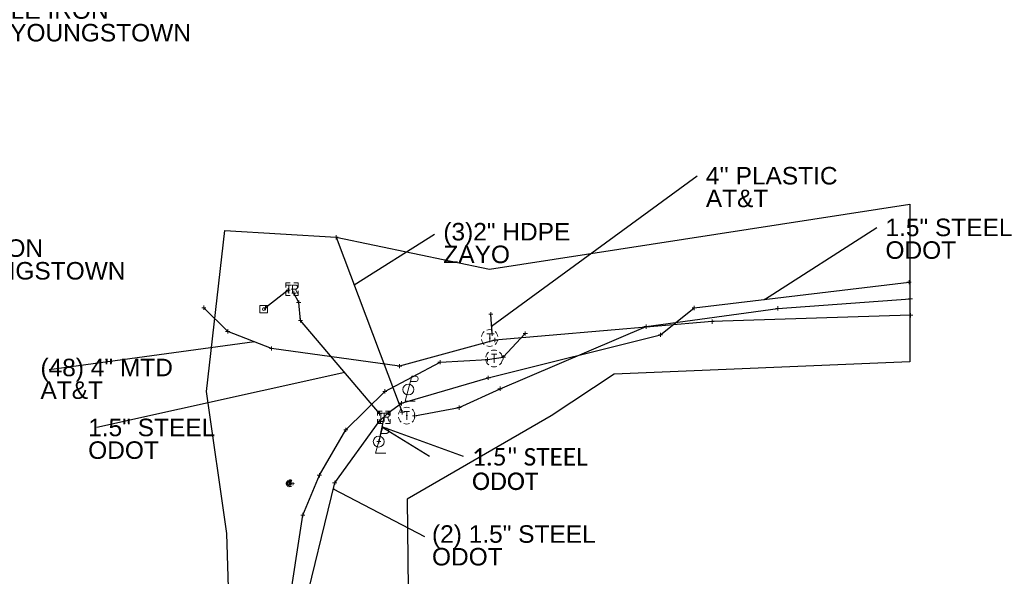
# Model space of a CAD drawing. Header units: feet. Extents: x 2474969 to 2485206, y 498780 to 500682.
# Tile 6 of 69: x 2475655 to 2475890, y 499923 to 500056. Entities that reach past the tile are written whole.
import ezdxf

# ---------------------------------------------------------------- set-up
doc = ezdxf.new("R2010")
doc.units = ezdxf.units.FT
doc.header["$MEASUREMENT"] = 0
for name, pattern in [('DGN Style 1', [0.06322802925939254, 0.0001052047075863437, -0.06312282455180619]), ('DGN Style 2', [0.017105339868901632, 0.01026320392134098, -0.006842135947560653]), ('DGN Style 4', [0.027368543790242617, 0.01368427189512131, -0.006842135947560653, 0, -0.006842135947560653]), ('DGN Style 5', [0.011973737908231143, 0.00513160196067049, -0.006842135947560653]), ('DGN Style 6', [6.093386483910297, 0.00320367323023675, -1.2814692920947, 2.242571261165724, -1.2814692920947, 0.00320367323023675, -1.2814692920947]), ('DGN Style 7', [0.034210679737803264, 0.01539480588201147, -0.006842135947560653, 0.00513160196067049, -0.006842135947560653]), ('interconnectex', [0]), ('OhDOT_USTN2', [0.10999999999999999, 0.069, -0.04099999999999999])]:
    doc.linetypes.add(name, pattern=pattern)
for name, color, linetype in [('DR_X_Cells', 151, 'OhDOT_USTN2'), ('SG_X_Interconnect_Cable', 7, 'interconnectex'), ('SG_X_Poles', 7, 'Continuous'), ('SG_X_PullBox', 7, 'Continuous'), ('TX_X_10', 7, 'Continuous'), ('UT_X_FO', 30, 'foex'), ('UT_X_Misc_Cells', 7, 'Continuous'), ('UT_X_Telecom', 30, 'teleex'), ('UT_X_Telecom_Cells', 30, 'Continuous')]:
    doc.layers.add(name, color=color, linetype=linetype)
for name, color, linetype, lineweight in [('GK_Drainage_Nodes (Construction)', 7, 'Continuous', 53), ('SG_X_PullBox (Construction)', 7, 'Continuous', 0), ('UT_X_Telecom_Cells (Construction)', 30, 'Continuous', 0)]:
    doc.layers.add(name, color=color, linetype=linetype, lineweight=lineweight)
doc.layers.add('SV_X_Shot_Marker (Construction)', color=2, linetype='Continuous', lineweight=0, transparency=0.5)
doc.styles.get("Standard").update_dxf_attribs({"font": 'arial.ttf'})
doc.styles.add('Standard-Linetype-Ex', font='font30.shx')
doc.styles.add('Style-Arial', font='arial.ttf')
doc.styles.add('Style-Calibri', font='calibri.ttf')
doc.linetypes.add('foex', pattern='A,0.2,-0.1,0.2,-0.1,0.2,-0.1,0.2,-0.1,["FO",Standard-Linetype-Ex,S=0.14,R=0,X=-0,Y=-0.05],-0.3', length=1.5)
doc.linetypes.add('teleex', pattern='A,0.2,-0.1,0.2,-0.1,0.2,-0.1,0.2,-0.1,["T",Standard-Linetype-Ex,S=0.14,R=0,X=-0,Y=-0.05],-0.2', length=1.4)
doc.dimstyles.get("Standard").update_dxf_attribs({"dimtxt": 0.18, "dimasz": 0.18, "dimexe": 0.18, "dimexo": 0.0625, "dimgap": 0.09, "dimtad": 0, "dimtih": 1, "dimtoh": 1, "dimdec": 4, "dimzin": 0, "dimdsep": 46, "dimtxsty": 'Standard', "dimcen": 0.09, "dimadec": 0, "dimazin": 0, "dimtfac": 1, "dimtdec": 4, "dimtofl": 0, "dimtmove": 0, "dimatfit": 3, "dimfxl": 1, "dimtolj": 1, "dimtzin": 0, "dimarcsym": 0})

# ---------------------------------------------------------------- blocks, each defined once
blk = doc.blocks.new('PLP_6')
at = {"layer": 'UT_X_Misc_Cells', "color": 1, "linetype": 'Continuous', "lineweight": 0}
for p, q in [((0.04283333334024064, 0.1599999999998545), (0.0853333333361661, 0.1599999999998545)), ((0.02575000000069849, 0.0962500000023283), (0.0853333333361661, 0.0962500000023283))]:
    blk.add_line(p, q, dxfattribs=at)
at = {"layer": 'UT_X_Misc_Cells', "color": 1, "linetype": 'Continuous', "lineweight": 0, "flags": 128}
blk.add_lwpolyline([(0.04283333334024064, 0.1599999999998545), (-0.03749999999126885, -0.1399999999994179), (0.08250000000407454, -0.1399999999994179)], dxfattribs=at)
at = {"layer": 'UT_X_Misc_Cells', "color": 1, "linetype": 'Continuous', "lineweight": 0}
blk.add_circle((0, 0), 0.065, dxfattribs=at)
at = {"layer": 'UT_X_Misc_Cells', "color": 1, "linetype": 'Continuous', "lineweight": 0, "extrusion": (0, 0, -1)}
blk.add_arc((-0.08595833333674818, 0.1281250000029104), 0.03188112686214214, 88.8766972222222, 271.1233027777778, dxfattribs=at)
blk = doc.blocks.new('TMH_6')
at = {"layer": 'UT_X_Telecom_Cells', "color": 30, "linetype": 'Continuous', "lineweight": 0}
for p, q in [((-0.03249999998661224, 0.05000000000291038), (0.03250000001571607, 0.05000000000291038)), ((1.455191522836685e-11, -0.0499999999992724), (1.455191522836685e-11, 0.05000000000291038))]:
    blk.add_line(p, q, dxfattribs=at)
for start, end in [(130.0805972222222, 170.0721333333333), (70.05767222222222, 110.1060805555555), (10.01689444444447, 50.03918888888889), (190.0168944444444, 230.0391888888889), (250.0576722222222, 290.0473111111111), (310.0114361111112, 350.0263833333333)]:
    blk.add_arc((-2.767484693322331e-05, -3.704166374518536e-05), 0.09999900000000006, start, end, dxfattribs=at)
at = {"layer": 'UT_X_Telecom_Cells (Construction)', "color": 30, "linetype": 'Continuous', "lineweight": 30}
blk.add_point((1.455191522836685e-11, 0), dxfattribs=at)
blk = doc.blocks.new('SIGPB_13')
at = {"layer": 'SG_X_PullBox', "color": 7, "linetype": 'Continuous', "lineweight": 0, "flags": 128}
for points in [[(-0.01999999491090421, 0.07499998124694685), (-0.07499998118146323, 0.07499998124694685), (-0.07499998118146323, 0.0199999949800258)], [(-0.06780112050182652, 0.04999998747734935), (-0.005606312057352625, 0.04999998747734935)], [(-0.03630698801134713, 0.04999998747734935), (-0.03630698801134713, -0.04999998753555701)], [(0.005599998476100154, -0.04999998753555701), (0.005599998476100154, 0.04999998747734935), (0.04339295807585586, 0.04999998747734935), (0.04732362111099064, 0.04920653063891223), (0.05284119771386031, 0.04763182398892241), (0.05519715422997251, 0.04605711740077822), (0.05756531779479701, 0.0444824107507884), (0.06071473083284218, 0.04053954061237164), (0.0630706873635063, 0.03660887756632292), (0.06464539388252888, 0.03031005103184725), (0.06464539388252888, 0.02086181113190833), (0.0638641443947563, 0.0177123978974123), (0.0622894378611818, 0.01298827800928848), (0.05914002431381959, 0.007470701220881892), (0.05599061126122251, 0.005114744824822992), (0.05362244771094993, 0.003540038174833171), (0.05204774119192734, 0.002746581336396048), (0.04969178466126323, 0.00196533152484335), (0.04259950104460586, 0.001171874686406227), (0.005599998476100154, 0.001171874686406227)], [(0.07499998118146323, 0.0199999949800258), (0.07499998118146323, 0.07499998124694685), (0.01999999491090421, 0.07499998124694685)], [(0.04259950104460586, 0.001171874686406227), (0.06464539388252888, -0.04999998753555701)], [(-0.07499998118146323, -0.01999999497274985), (-0.07499998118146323, -0.07499998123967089), (-0.01999999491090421, -0.07499998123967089)], [(0.01999999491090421, -0.07499998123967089), (0.07499998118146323, -0.07499998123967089), (0.07499998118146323, -0.01999999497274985)]]:
    blk.add_lwpolyline(points, dxfattribs=at)
at = {"layer": 'SG_X_PullBox (Construction)', "color": 7, "linetype": 'Continuous', "lineweight": 30}
blk.add_point((0, 3.637978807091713e-12), dxfattribs=at)
blk = doc.blocks.new('TMH_7')
at = {"layer": 'UT_X_Telecom_Cells', "color": 30, "linetype": 'Continuous', "lineweight": 0}
for p, q in [((-0.03249999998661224, 0.0499999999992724), (0.03250000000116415, 0.0499999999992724)), ((1.455191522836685e-11, -0.0499999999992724), (1.455191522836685e-11, 0.0499999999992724))]:
    blk.add_line(p, q, dxfattribs=at)
for start, end in [(130.0805972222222, 170.0721333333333), (70.05767222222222, 110.1060805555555), (10.01689444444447, 50.03918888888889), (190.0168944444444, 230.0391888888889), (250.0576722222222, 290.0473111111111), (310.0114361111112, 350.0263833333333)]:
    blk.add_arc((-2.767486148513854e-05, -3.704160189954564e-05), 0.09999900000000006, start, end, dxfattribs=at)
at = {"layer": 'UT_X_Telecom_Cells (Construction)', "color": 30, "linetype": 'Continuous', "lineweight": 30}
blk.add_point((1.455191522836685e-11, 0), dxfattribs=at)
blk = doc.blocks.new('TMH_8')
at = {"layer": 'UT_X_Telecom_Cells', "color": 30, "linetype": 'Continuous', "lineweight": 0}
for p, q in [((-0.03249999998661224, 0.0499999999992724), (0.03250000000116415, 0.0499999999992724)), ((0, -0.0499999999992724), (0, 0.0499999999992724))]:
    blk.add_line(p, q, dxfattribs=at)
for start, end in [(130.0805972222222, 170.0721333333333), (70.05767222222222, 110.1060805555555), (10.01689444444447, 50.03918888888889), (190.0168944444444, 230.0391888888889), (250.0576722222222, 290.0473111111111), (310.0114361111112, 350.0263833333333)]:
    blk.add_arc((-2.767486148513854e-05, -3.704172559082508e-05), 0.09999900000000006, start, end, dxfattribs=at)
at = {"layer": 'UT_X_Telecom_Cells (Construction)', "color": 30, "linetype": 'Continuous', "lineweight": 30}
blk.add_point((0, 0), dxfattribs=at)
blk = doc.blocks.new('FDRN-X_8')
at = {"layer": 'DR_X_Cells', "color": 5, "linetype": 'Continuous', "lineweight": 0, "flags": 128}
blk.add_lwpolyline([(0.09999979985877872, 0.4000456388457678), (-0.179999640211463, 0.4000456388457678), (-0.179999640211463, -0.3999527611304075), (0.09999979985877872, -0.3999527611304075)], dxfattribs=at)
at = {"layer": 'DR_X_Cells', "color": 5, "linetype": 'Continuous', "lineweight": 0, "extrusion": (0, 0, -1)}
for centre, radius, start, end in [((0, 0), 0.6999986, 330.0183611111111, 29.98163888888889), ((0.15497334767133, -0.0001666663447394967), 0.4743528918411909, 122.5148277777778, 237.4851722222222)]:
    blk.add_arc(centre, radius, start, end, dxfattribs=at)
at = {"layer": 'DR_X_Cells', "color": 5, "linetype": 'Continuous', "lineweight": 0}
for start, end in [(60.01836111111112, 120.0157416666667), (330.0183611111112, 29.98163888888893), (239.9842583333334, 299.9816388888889)]:
    blk.add_arc((0, 0), 0.6999985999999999, start, end, dxfattribs=at)
at = {"layer": 'GK_Drainage_Nodes (Construction)', "color": 254, "linetype": 'DGN Style 6', "lineweight": 53}
blk.add_circle((0, 0), 0.6999986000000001, dxfattribs=at)
at = {"layer": 'GK_Drainage_Nodes (Construction)', "color": 5, "linetype": 'DGN Style 7', "lineweight": 53}
blk.add_point((0, 0), dxfattribs=at)
at = {"layer": 'GK_Drainage_Nodes (Construction)', "color": 1, "linetype": 'DGN Style 5', "lineweight": 53}
blk.add_point((0, 0), dxfattribs=at)
at = {"layer": 'GK_Drainage_Nodes (Construction)', "color": 2, "linetype": 'DGN Style 4', "lineweight": 53}
blk.add_point((0, 0), dxfattribs=at)
at = {"layer": 'GK_Drainage_Nodes (Construction)', "color": 6, "linetype": 'DGN Style 1', "lineweight": 53}
blk.add_point((0, 0), dxfattribs=at)
at = {"layer": 'GK_Drainage_Nodes (Construction)', "color": 30, "linetype": 'DGN Style 2', "lineweight": 53}
blk.add_point((0, 0), dxfattribs=at)
blk = doc.blocks.new('SIGPB_14')
at = {"layer": 'SG_X_PullBox', "color": 7, "linetype": 'Continuous', "lineweight": 0, "flags": 128}
for points in [[(-0.01999999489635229, 0.07499998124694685), (-0.07499998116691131, 0.07499998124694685), (-0.07499998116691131, 0.0199999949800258)], [(-0.06780112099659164, 0.04999998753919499), (-0.00560631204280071, 0.04999998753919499)], [(-0.03630698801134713, 0.04999998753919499), (-0.03630698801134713, -0.04999998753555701)], [(0.005599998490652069, -0.04999998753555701), (0.005599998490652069, 0.04999998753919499), (0.04339295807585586, 0.04999998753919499), (0.04732362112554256, 0.04920653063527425), (0.05284119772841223, 0.04763182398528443), (0.05519715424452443, 0.04605711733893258), (0.05756531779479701, 0.0444824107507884), (0.06071473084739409, 0.04053954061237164), (0.0630706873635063, 0.03660887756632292), (0.0646453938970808, 0.03031005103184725), (0.0646453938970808, 0.02086181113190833), (0.0638641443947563, 0.01771239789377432), (0.06228943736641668, 0.01298827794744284), (0.05914002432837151, 0.007470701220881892), (0.05599061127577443, 0.005114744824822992), (0.05362244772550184, 0.003540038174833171), (0.05204774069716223, 0.002746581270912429), (0.04969178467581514, 0.00196533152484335), (0.04259950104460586, 0.001171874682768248), (0.005599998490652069, 0.001171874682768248)], [(0.07499998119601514, 0.0199999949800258), (0.07499998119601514, 0.07499998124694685), (0.01999999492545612, 0.07499998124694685)], [(0.04259950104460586, 0.001171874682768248), (0.0646453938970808, -0.04999998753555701)], [(-0.07499998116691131, -0.01999999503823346), (-0.07499998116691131, -0.07499998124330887), (-0.01999999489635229, -0.07499998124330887)], [(0.01999999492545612, -0.07499998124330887), (0.07499998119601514, -0.07499998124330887), (0.07499998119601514, -0.01999999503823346)]]:
    blk.add_lwpolyline(points, dxfattribs=at)
at = {"layer": 'SG_X_PullBox (Construction)', "color": 7, "linetype": 'Continuous', "lineweight": 30}
blk.add_point((1.455191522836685e-11, 3.637978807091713e-12), dxfattribs=at)
blk = doc.blocks.new('SPED')
at = {"layer": 'SG_X_Poles', "color": 7, "linetype": 'Continuous', "lineweight": 0, "flags": 128}
blk.add_lwpolyline([(-0.04499988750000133, -0.0449998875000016), (0.04499988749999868, -0.0449998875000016), (0.04499988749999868, 0.04499988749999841), (-0.04499988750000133, 0.04499988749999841), (-0.04499988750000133, -0.0449998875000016)], close=True, dxfattribs=at)
at = {"layer": 'SG_X_Poles', "color": 7, "linetype": 'Continuous', "lineweight": 0}
blk.add_circle((1.8947806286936e-17, -3.126388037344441e-16), 0.015, dxfattribs=at)
blk = doc.blocks.new('SVPT_234')
at = {"layer": 'SV_X_Shot_Marker (Construction)', "transparency": 33554495}
for p, q in [((-0.02499999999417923, 3.637978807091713e-12), (0.02500000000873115, 3.637978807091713e-12)), ((1.455191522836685e-11, 0.02500000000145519), (1.455191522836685e-11, -0.02499999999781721))]:
    blk.add_line(p, q, dxfattribs=at)
blk.add_point((1.455191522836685e-11, 3.637978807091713e-12), dxfattribs=at)
blk = doc.blocks.new('SVPT_235')
at = {"layer": 'SV_X_Shot_Marker (Construction)', "transparency": 33554495}
for p, q in [((-0.02499999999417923, 3.637978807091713e-12), (0.02500000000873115, 3.637978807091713e-12)), ((1.455191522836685e-11, 0.02500000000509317), (1.455191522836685e-11, -0.02499999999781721))]:
    blk.add_line(p, q, dxfattribs=at)
blk.add_point((1.455191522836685e-11, 3.637978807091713e-12), dxfattribs=at)
blk = doc.blocks.new('SVPT_236')
at = {"layer": 'SV_X_Shot_Marker (Construction)', "transparency": 33554495}
for p, q in [((-0.02499999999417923, 0), (0.02500000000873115, 0)), ((1.455191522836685e-11, 0.02500000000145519), (1.455191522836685e-11, -0.02499999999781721))]:
    blk.add_line(p, q, dxfattribs=at)
blk.add_point((1.455191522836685e-11, 0), dxfattribs=at)
blk = doc.blocks.new('SVPT_237')
at = {"layer": 'SV_X_Shot_Marker (Construction)', "transparency": 33554495}
for p, q in [((-0.02499999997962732, 0), (0.02500000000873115, 0)), ((1.455191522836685e-11, 0.02500000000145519), (1.455191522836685e-11, -0.02499999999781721))]:
    blk.add_line(p, q, dxfattribs=at)
blk.add_point((1.455191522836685e-11, 0), dxfattribs=at)
blk = doc.blocks.new('SVPT_238')
at = {"layer": 'SV_X_Shot_Marker (Construction)', "transparency": 33554495}
for p, q in [((-0.02499999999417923, 3.637978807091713e-12), (0.02500000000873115, 3.637978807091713e-12)), ((1.455191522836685e-11, 0.02500000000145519), (1.455191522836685e-11, -0.02499999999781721))]:
    blk.add_line(p, q, dxfattribs=at)
blk.add_point((1.455191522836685e-11, 3.637978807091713e-12), dxfattribs=at)
blk = doc.blocks.new('SVPT_239')
at = {"layer": 'SV_X_Shot_Marker (Construction)', "transparency": 33554495}
for p, q in [((-0.02499999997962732, 0), (0.02500000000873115, 0)), ((1.455191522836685e-11, 0.02500000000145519), (1.455191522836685e-11, -0.02500000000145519))]:
    blk.add_line(p, q, dxfattribs=at)
blk.add_point((1.455191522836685e-11, 0), dxfattribs=at)
blk = doc.blocks.new('SVPT_240')
at = {"layer": 'SV_X_Shot_Marker (Construction)', "transparency": 33554495}
for p, q in [((-0.02499999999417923, 0), (0.02500000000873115, 0)), ((0, 0.02500000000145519), (0, -0.02499999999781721))]:
    blk.add_line(p, q, dxfattribs=at)
blk.add_point((0, 0), dxfattribs=at)
blk = doc.blocks.new('SVPT_241')
at = {"layer": 'SV_X_Shot_Marker (Construction)', "transparency": 33554495}
for p, q in [((-0.02499999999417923, 0), (0.02499999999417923, 0)), ((0, 0.02500000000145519), (0, -0.02500000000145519))]:
    blk.add_line(p, q, dxfattribs=at)
blk.add_point((0, 0), dxfattribs=at)
blk = doc.blocks.new('SVPT_242')
at = {"layer": 'SV_X_Shot_Marker (Construction)', "transparency": 33554495}
for p, q in [((-0.02500000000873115, 0), (0.02499999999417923, 0)), ((0, 0.02500000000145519), (0, -0.02500000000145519))]:
    blk.add_line(p, q, dxfattribs=at)
blk.add_point((0, 0), dxfattribs=at)
blk = doc.blocks.new('SVPT_243')
at = {"layer": 'SV_X_Shot_Marker (Construction)', "transparency": 33554495}
for p, q in [((-0.02500000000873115, 0), (0.02499999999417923, 0)), ((0, 0.02499999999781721), (0, -0.02500000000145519))]:
    blk.add_line(p, q, dxfattribs=at)
blk.add_point((0, 0), dxfattribs=at)
blk = doc.blocks.new('SVPT_244')
at = {"layer": 'SV_X_Shot_Marker (Construction)', "transparency": 33554495}
for p, q in [((-0.02499999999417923, 0), (0.02500000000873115, 0)), ((0, 0.02500000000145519), (0, -0.02500000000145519))]:
    blk.add_line(p, q, dxfattribs=at)
blk.add_point((0, 0), dxfattribs=at)
blk = doc.blocks.new('SVPT_245')
at = {"layer": 'SV_X_Shot_Marker (Construction)', "transparency": 33554495}
for p, q in [((-0.02500000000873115, 0), (0.02499999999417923, 0)), ((0, 0.02500000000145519), (0, -0.02499999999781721))]:
    blk.add_line(p, q, dxfattribs=at)
blk.add_point((0, 0), dxfattribs=at)
blk = doc.blocks.new('SVPT_246')
at = {"layer": 'SV_X_Shot_Marker (Construction)', "transparency": 33554495}
for p, q in [((-0.02499999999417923, 0), (0.02499999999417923, 0)), ((0, 0.02500000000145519), (0, -0.02499999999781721))]:
    blk.add_line(p, q, dxfattribs=at)
blk.add_point((0, 0), dxfattribs=at)
blk = doc.blocks.new('SVPT_247')
at = {"layer": 'SV_X_Shot_Marker (Construction)', "transparency": 33554495}
for p, q in [((-0.02500000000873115, 0), (0.02499999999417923, 0)), ((-1.455191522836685e-11, 0.02499999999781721), (-1.455191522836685e-11, -0.02500000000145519))]:
    blk.add_line(p, q, dxfattribs=at)
blk.add_point((-1.455191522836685e-11, 0), dxfattribs=at)
blk = doc.blocks.new('SVPT_248')
at = {"layer": 'SV_X_Shot_Marker (Construction)', "transparency": 33554495}
for p, q in [((-0.02499999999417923, 0), (0.02500000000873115, 0)), ((1.455191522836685e-11, 0.02500000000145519), (1.455191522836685e-11, -0.02499999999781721))]:
    blk.add_line(p, q, dxfattribs=at)
blk.add_point((1.455191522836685e-11, 0), dxfattribs=at)
blk = doc.blocks.new('SVPT_249')
at = {"layer": 'SV_X_Shot_Marker (Construction)', "transparency": 33554495}
for p, q in [((-0.02499999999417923, 0), (0.02500000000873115, 0)), ((1.455191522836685e-11, 0.02499999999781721), (1.455191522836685e-11, -0.02500000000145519))]:
    blk.add_line(p, q, dxfattribs=at)
blk.add_point((1.455191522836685e-11, 0), dxfattribs=at)
blk = doc.blocks.new('SVPT_250')
at = {"layer": 'SV_X_Shot_Marker (Construction)', "transparency": 33554495}
for p, q in [((0, 0.02499999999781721), (0, -0.02500000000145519)), ((-0.02499999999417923, -3.637978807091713e-12), (0.02500000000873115, -3.637978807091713e-12))]:
    blk.add_line(p, q, dxfattribs=at)
blk.add_point((0, -3.637978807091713e-12), dxfattribs=at)
blk = doc.blocks.new('SVPT_251')
at = {"layer": 'SV_X_Shot_Marker (Construction)', "transparency": 33554495}
for p, q in [((-0.02500000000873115, 0), (0.02499999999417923, 0)), ((0, 0.02500000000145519), (0, -0.02500000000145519))]:
    blk.add_line(p, q, dxfattribs=at)
blk.add_point((0, 0), dxfattribs=at)
blk = doc.blocks.new('SVPT_252')
at = {"layer": 'SV_X_Shot_Marker (Construction)', "transparency": 33554495}
for p, q in [((-0.02499999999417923, 0), (0.02500000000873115, 0)), ((0, 0.02500000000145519), (0, -0.02500000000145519))]:
    blk.add_line(p, q, dxfattribs=at)
blk.add_point((0, 0), dxfattribs=at)
blk = doc.blocks.new('SVPT_253')
at = {"layer": 'SV_X_Shot_Marker (Construction)', "transparency": 33554495}
for p, q in [((-0.02499999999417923, 0), (0.02499999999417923, 0)), ((0, 0.02500000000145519), (0, -0.02499999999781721))]:
    blk.add_line(p, q, dxfattribs=at)
blk.add_point((0, 0), dxfattribs=at)
blk = doc.blocks.new('SVPT_254')
at = {"layer": 'SV_X_Shot_Marker (Construction)', "transparency": 33554495}
for p, q in [((-0.02499999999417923, 0), (0.02500000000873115, 0)), ((1.455191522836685e-11, 0.02500000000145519), (1.455191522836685e-11, -0.02500000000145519))]:
    blk.add_line(p, q, dxfattribs=at)
blk.add_point((1.455191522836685e-11, 0), dxfattribs=at)
blk = doc.blocks.new('SVPT_255')
at = {"layer": 'SV_X_Shot_Marker (Construction)', "transparency": 33554495}
for p, q in [((-0.02499999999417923, 0), (0.02500000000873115, 0)), ((1.455191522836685e-11, 0.02500000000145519), (1.455191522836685e-11, -0.02500000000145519))]:
    blk.add_line(p, q, dxfattribs=at)
blk.add_point((1.455191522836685e-11, 0), dxfattribs=at)
blk = doc.blocks.new('SVPT_256')
at = {"layer": 'SV_X_Shot_Marker (Construction)', "transparency": 33554495}
for p, q in [((-0.02499999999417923, 0), (0.02500000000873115, 0)), ((0, 0.02500000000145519), (0, -0.02499999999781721))]:
    blk.add_line(p, q, dxfattribs=at)
blk.add_point((0, 0), dxfattribs=at)
blk = doc.blocks.new('SVPT_267')
at = {"layer": 'SV_X_Shot_Marker (Construction)', "transparency": 33554495}
for p, q in [((-0.02499999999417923, 3.637978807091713e-12), (0.02500000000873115, 3.637978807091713e-12)), ((1.455191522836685e-11, 0.02500000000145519), (1.455191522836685e-11, -0.02499999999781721))]:
    blk.add_line(p, q, dxfattribs=at)
blk.add_point((1.455191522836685e-11, 3.637978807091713e-12), dxfattribs=at)
blk = doc.blocks.new('SVPT_268')
at = {"layer": 'SV_X_Shot_Marker (Construction)', "transparency": 33554495}
for p, q in [((-0.02499999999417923, 0), (0.02500000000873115, 0)), ((0, 0.02500000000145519), (0, -0.02500000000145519))]:
    blk.add_line(p, q, dxfattribs=at)
blk.add_point((0, 0), dxfattribs=at)
blk = doc.blocks.new('SVPT_269')
at = {"layer": 'SV_X_Shot_Marker (Construction)', "transparency": 33554495}
for p, q in [((-0.02499999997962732, 3.637978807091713e-12), (0.02500000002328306, 3.637978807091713e-12)), ((1.455191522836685e-11, 0.02500000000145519), (1.455191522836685e-11, -0.02499999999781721))]:
    blk.add_line(p, q, dxfattribs=at)
blk.add_point((1.455191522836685e-11, 3.637978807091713e-12), dxfattribs=at)
blk = doc.blocks.new('SVPT_270')
at = {"layer": 'SV_X_Shot_Marker (Construction)', "transparency": 33554495}
for p, q in [((-0.02499999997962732, 0), (0.02500000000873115, 0)), ((1.455191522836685e-11, 0.02499999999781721), (1.455191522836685e-11, -0.02500000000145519))]:
    blk.add_line(p, q, dxfattribs=at)
blk.add_point((1.455191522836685e-11, 0), dxfattribs=at)
blk = doc.blocks.new('SVPT_271')
at = {"layer": 'SV_X_Shot_Marker (Construction)', "transparency": 33554495}
for p, q in [((-0.02499999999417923, 3.637978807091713e-12), (0.02500000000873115, 3.637978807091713e-12)), ((0, 0.02500000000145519), (0, -0.02499999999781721))]:
    blk.add_line(p, q, dxfattribs=at)
blk.add_point((0, 3.637978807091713e-12), dxfattribs=at)
blk = doc.blocks.new('SVPT_272')
at = {"layer": 'SV_X_Shot_Marker (Construction)', "transparency": 33554495}
for p, q in [((-0.02499999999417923, 3.637978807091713e-12), (0.02500000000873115, 3.637978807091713e-12)), ((0, 0.02500000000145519), (0, -0.02499999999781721))]:
    blk.add_line(p, q, dxfattribs=at)
blk.add_point((0, 3.637978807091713e-12), dxfattribs=at)
blk = doc.blocks.new('SVPT_273')
at = {"layer": 'SV_X_Shot_Marker (Construction)', "transparency": 33554495}
for p, q in [((-0.02499999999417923, 0), (0.02500000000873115, 0)), ((1.455191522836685e-11, 0.02500000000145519), (1.455191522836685e-11, -0.02500000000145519))]:
    blk.add_line(p, q, dxfattribs=at)
blk.add_point((1.455191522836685e-11, 0), dxfattribs=at)
blk = doc.blocks.new('SVPT_274')
at = {"layer": 'SV_X_Shot_Marker (Construction)', "transparency": 33554495}
for p, q in [((-0.02500000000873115, 0), (0.02499999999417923, 0)), ((0, 0.02500000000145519), (0, -0.02499999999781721))]:
    blk.add_line(p, q, dxfattribs=at)
blk.add_point((0, 0), dxfattribs=at)
blk = doc.blocks.new('SVPT_275')
at = {"layer": 'SV_X_Shot_Marker (Construction)', "transparency": 33554495}
for p, q in [((-0.02500000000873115, 0), (0.02499999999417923, 0)), ((0, 0.02500000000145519), (0, -0.02499999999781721))]:
    blk.add_line(p, q, dxfattribs=at)
blk.add_point((0, 0), dxfattribs=at)
blk = doc.blocks.new('SVPT_276')
at = {"layer": 'SV_X_Shot_Marker (Construction)', "transparency": 33554495}
for p, q in [((-0.02499999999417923, 0), (0.02500000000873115, 0)), ((1.455191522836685e-11, 0.02500000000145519), (1.455191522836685e-11, -0.02499999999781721))]:
    blk.add_line(p, q, dxfattribs=at)
blk.add_point((1.455191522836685e-11, 0), dxfattribs=at)
blk = doc.blocks.new('SVPT_277')
at = {"layer": 'SV_X_Shot_Marker (Construction)', "transparency": 33554495}
for p, q in [((-0.02499999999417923, 0), (0.02499999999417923, 0)), ((0, 0.02500000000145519), (0, -0.02499999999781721))]:
    blk.add_line(p, q, dxfattribs=at)
blk.add_point((0, 0), dxfattribs=at)
blk = doc.blocks.new('SVPT_278')
at = {"layer": 'SV_X_Shot_Marker (Construction)', "transparency": 33554495}
for p, q in [((-0.02499999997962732, 0), (0.02500000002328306, 0)), ((1.455191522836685e-11, 0.02500000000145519), (1.455191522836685e-11, -0.02499999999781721))]:
    blk.add_line(p, q, dxfattribs=at)
blk.add_point((1.455191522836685e-11, 0), dxfattribs=at)
blk = doc.blocks.new('SVPT_279')
at = {"layer": 'SV_X_Shot_Marker (Construction)', "transparency": 33554495}
for p, q in [((-0.02499999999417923, 3.637978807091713e-12), (0.02500000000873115, 3.637978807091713e-12)), ((0, 0.02500000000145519), (0, -0.02499999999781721))]:
    blk.add_line(p, q, dxfattribs=at)
blk.add_point((0, 3.637978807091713e-12), dxfattribs=at)
blk = doc.blocks.new('SVPT_280')
at = {"layer": 'SV_X_Shot_Marker (Construction)', "transparency": 33554495}
for p, q in [((-0.02499999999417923, 3.637978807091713e-12), (0.02500000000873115, 3.637978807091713e-12)), ((0, 0.02500000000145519), (0, -0.02499999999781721))]:
    blk.add_line(p, q, dxfattribs=at)
blk.add_point((0, 3.637978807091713e-12), dxfattribs=at)
blk = doc.blocks.new('SVPT_281')
at = {"layer": 'SV_X_Shot_Marker (Construction)', "transparency": 33554495}
for p, q in [((-0.02499999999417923, 0), (0.02500000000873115, 0)), ((1.455191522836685e-11, 0.02500000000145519), (1.455191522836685e-11, -0.02499999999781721))]:
    blk.add_line(p, q, dxfattribs=at)
blk.add_point((1.455191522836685e-11, 0), dxfattribs=at)
blk = doc.blocks.new('SVPT_283')
at = {"layer": 'SV_X_Shot_Marker (Construction)', "transparency": 33554495}
for p, q in [((0, 0.02499999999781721), (0, -0.02500000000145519)), ((-0.02499999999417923, -3.637978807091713e-12), (0.02500000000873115, -3.637978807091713e-12))]:
    blk.add_line(p, q, dxfattribs=at)
blk.add_point((0, -3.637978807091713e-12), dxfattribs=at)
blk = doc.blocks.new('SVPT_284')
at = {"layer": 'SV_X_Shot_Marker (Construction)', "transparency": 33554495}
for p, q in [((-0.02499999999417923, 0), (0.02499999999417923, 0)), ((0, 0.02500000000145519), (0, -0.02500000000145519))]:
    blk.add_line(p, q, dxfattribs=at)
blk.add_point((0, 0), dxfattribs=at)
blk = doc.blocks.new('SVPT_1132')
at = {"layer": 'SV_X_Shot_Marker (Construction)', "transparency": 33554495}
for p, q in [((-0.02499999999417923, 0), (0.02500000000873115, 0)), ((0, 0.02500000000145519), (0, -0.02499999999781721))]:
    blk.add_line(p, q, dxfattribs=at)
blk.add_point((0, 0), dxfattribs=at)
blk = doc.blocks.new('TerminatorOpen_0.5')
at = {"color": 0, "linetype": 'ByBlock', "lineweight": -2}
for q in [(-1, 0.25), (-1, 0), (-1, -0.25)]:
    blk.add_line((0, 0), q, dxfattribs=at)
blk = doc.blocks.new('PLP_18')
at = {"layer": 'UT_X_Misc_Cells', "color": 1, "linetype": 'Continuous', "lineweight": 0}
for p, q in [((0.0428333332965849, 0.1599999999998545), (0.08533333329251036, 0.1599999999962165)), ((0.02574999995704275, 0.0962500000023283), (0.08533333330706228, 0.09624999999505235))]:
    blk.add_line(p, q, dxfattribs=at)
at = {"layer": 'UT_X_Misc_Cells', "color": 1, "linetype": 'Continuous', "lineweight": 0, "flags": 128}
blk.add_lwpolyline([(0.0428333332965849, 0.1599999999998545), (-0.03749999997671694, -0.1399999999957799), (0.08250000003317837, -0.1399999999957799)], dxfattribs=at)
at = {"layer": 'UT_X_Misc_Cells', "color": 1, "linetype": 'Continuous', "lineweight": 0}
blk.add_circle((0, 3.637978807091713e-12), 0.06499999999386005, dxfattribs=at)
at = {"layer": 'UT_X_Misc_Cells', "color": 1, "linetype": 'Continuous', "lineweight": 0, "extrusion": (0, 0, -1)}
blk.add_arc((-0.08595833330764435, 0.1281249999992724), 0.03188112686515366, 88.87669721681, 271.1233027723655, dxfattribs=at)

msp = doc.modelspace()

# ---------------------------------------------------------------- linework, layer by layer
at = {"layer": 'SG_X_Interconnect_Cable'}
msp.add_line((2475742.027553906, 499960.89693854, 1113.922000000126), (2475740.83242462, 499955.1343151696, 1114.405000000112), dxfattribs=at)
at = {"layer": 'SG_X_Interconnect_Cable', "extrusion": (0.04962751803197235, 0.03844204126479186, 0.9980277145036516), "elevation": 143195.9163807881, "flags": 128}
msp.add_lwpolyline([(-1120805.39286713, -2258864.416629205), (-1120805.39286713, -2258857.566751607)], dxfattribs=at)
at = {"layer": 'SG_X_Interconnect_Cable'}
for points in [[(2475724.716681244, 499810.3556532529, 1116.293), (2475723.6735684, 499860.5850869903, 1115.851), (2475722.549446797, 499913.1147695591, 1114.779), (2475730.343289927, 499945.3242539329, 1114.263), (2475740.910433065, 499959.9308340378, 1113.793), (2475743.02266156, 499961.9570532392, 1113.593), (2475746.242009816, 499964.2463008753, 1113.485), (2475766.868241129, 499970.2819538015, 1113.279), (2475807.827672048, 499980.5230616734, 1111.95), (2475815.845539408, 499986.9337551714, 1111.802), (2475866.965069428, 499993.0584177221, 1110.563)], [(2475741.017444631, 499961.8320397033, 1113.664), (2475722.224411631, 499983.9714347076, 1113.403), (2475721.779363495, 499988.2218945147, 1113.625), (2475720.65424178, 499990.4671374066, 1113.546)]]:
    msp.add_polyline3d(points, dxfattribs=at)
at = {"layer": 'TX_X_10', "flags": 128}
msp.add_lwpolyline([(2475867.182603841, 500011.5807568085), (2475867.182603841, 499974.1211880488), (2475796.827892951, 499971.1651125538), (2475781.835349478, 499961.2444612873), (2475747.590985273, 499941.4580311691), (2475748.073300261, 499898.5069999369), (2475754.825710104, 499804.4008079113), (2475708.523471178, 499809.7093623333), (2475704.664951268, 499933.2539016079), (2475699.84180138, 499967.0454604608), (2475704.223415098, 500005.360476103), (2475730.678326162, 500003.73957319), (2475767.157787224, 499996.1756779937)], close=True, dxfattribs=at)
at = {"layer": 'UT_X_FO', "extrusion": (-0.004605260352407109, 0.01218385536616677, 0.9999151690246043)}
msp.add_line((2475730.678326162, 500003.7395731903), (2475746.421029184, 499962.0900676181), dxfattribs=at)
at = {"layer": 'UT_X_FO', "flags": 128}
msp.add_lwpolyline([(2475749.362347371, 499961.2639782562), (2475759.932490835, 499963.2171895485), (2475769.671544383, 499967.6986743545), (2475804.39530074, 499982.4792732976), (2475835.714688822, 499986.8107418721), (2475867.253100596, 499989.1199916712)], dxfattribs=at)
at = {"layer": 'UT_X_Telecom', "extrusion": (-0.008487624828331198, 0.1184189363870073, 0.9929274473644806)}
msp.add_line((2475767.802342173, 499980.7760890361), (2475767.469306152, 499985.4225917), dxfattribs=at)
at = {"layer": 'UT_X_Telecom', "flags": 128}
for points in [[(2475867.335109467, 499985.177565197), (2475820.099999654, 499983.6794031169), (2475768.452412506, 499979.2869279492), (2475745.792961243, 499973.0692553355), (2475715.302662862, 499977.284711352), (2475704.897537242, 499981.3481509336), (2475699.204921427, 499986.9907613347)], [(2475720.548230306, 499811.2677519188), (2475720.44121873, 499842.0250791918), (2475720.118183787, 499881.8393862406), (2475719.185082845, 499914.4039090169), (2475722.754468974, 499937.6384224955), (2475726.697895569, 499947.1134474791), (2475732.997577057, 499957.913615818), (2475742.280581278, 499967.0756069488), (2475755.412001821, 499974.0313594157), (2475766.665219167, 499974.6454258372), (2475770.437627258, 499975.1944852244), (2475775.667192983, 499980.853097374)]]:
    msp.add_lwpolyline(points, dxfattribs=at)

# ---------------------------------------------------------------- block references
at = {"layer": 'DR_X_Cells', "color": 5, "linetype": 'Continuous', "lineweight": 0}
msp.add_blockref('FDRN-X_8', (2475719.763145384, 499945.1462346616, 1114.307), dxfattribs=at)
at = {"layer": 'SG_X_Poles', "color": 7, "linetype": 'Continuous', "lineweight": 0, "xscale": 20, "yscale": 20, "zscale": 20}
msp.add_blockref('SPED', (2475713.458463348, 499986.6237216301, 1114.161), dxfattribs=at)
at = {"layer": 'SG_X_PullBox', "color": 7, "linetype": 'Continuous', "lineweight": 0, "xscale": 20, "yscale": 20, "zscale": 20}
for name, p in [('SIGPB_14', (2475720.191191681, 499991.380236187, 1113.714)), ('SIGPB_13', (2475742.027553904, 499960.8969385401, 1113.922))]:
    msp.add_blockref(name, p, dxfattribs=at)
at = {"layer": 'SV_X_Shot_Marker (Construction)', "transparency": 33554495, "xscale": 20, "yscale": 20, "zscale": 20}
for name, p in [('SVPT_249', (2475730.678326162, 500003.73957319, 1112.629)), ('SVPT_274', (2475866.965069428, 499993.0584177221, 1110.563)), ('SVPT_279', (2475719.268091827, 499991.1172077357, 1113.631)), ('SVPT_278', (2475720.65424178, 499990.4671374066, 1113.546)), ('SVPT_256', (2475867.253100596, 499989.1199916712, 1110.591)), ('SVPT_248', (2475699.204921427, 499986.9907613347, 1113.79)), ('SVPT_280', (2475713.863507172, 499986.9307548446, 1114.061)), ('SVPT_277', (2475721.779363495, 499988.2218945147, 1113.625)), ('SVPT_273', (2475815.845539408, 499986.9337551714, 1111.802)), ('SVPT_255', (2475835.714688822, 499986.8107418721, 1111.394)), ('SVPT_276', (2475722.224411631, 499983.9714347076, 1113.403)), ('SVPT_284', (2475767.469306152, 499985.4225917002, 1112.026)), ('SVPT_243', (2475820.099999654, 499983.6794031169, 1111.506)), ('SVPT_242', (2475867.335109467, 499985.177565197, 1110.29)), ('SVPT_247', (2475704.897537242, 499981.3481509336, 1113.907)), ('SVPT_254', (2475804.39530074, 499982.4792732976, 1111.875)), ('SVPT_283', (2475767.802342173, 499980.7760890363, 1112.583)), ('SVPT_244', (2475768.452412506, 499979.2869279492, 1112.444)), ('SVPT_241', (2475775.667192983, 499980.853097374, 1112.244)), ('SVPT_272', (2475807.827672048, 499980.5230616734, 1111.95)), ('SVPT_246', (2475715.302662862, 499977.284711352, 1113.447)), ('SVPT_239', (2475766.665219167, 499974.6454258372, 1112.594)), ('SVPT_240', (2475770.437627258, 499975.1944852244, 1112.508)), ('SVPT_245', (2475745.792961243, 499973.0692553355, 1112.731)), ('SVPT_238', (2475755.412001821, 499974.0313594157, 1112.579)), ('SVPT_271', (2475766.868241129, 499970.2819538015, 1113.279)), ('SVPT_253', (2475769.671544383, 499967.6986743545, 1113.009)), ('SVPT_237', (2475742.280581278, 499967.0756069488, 1113.171)), ('SVPT_270', (2475746.242009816, 499964.2463008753, 1113.485)), ('SVPT_252', (2475759.932490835, 499963.2171895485, 1113.272)), ('SVPT_275', (2475741.017444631, 499961.8320397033, 1113.664)), ('SVPT_269', (2475743.02266156, 499961.9570532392, 1113.593)), ('SVPT_250', (2475746.421029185, 499962.0900676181, 1113.209)), ('SVPT_251', (2475749.362347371, 499961.2639782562, 1113.553)), ('SVPT_236', (2475732.997577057, 499957.913615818, 1113.223)), ('SVPT_268', (2475740.910433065, 499959.9308340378, 1113.793)), ('SVPT_281', (2475741.234468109, 499959.9138322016, 1114.004)), ('SVPT_1132', (2475740.832424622, 499955.1343151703, 1114.405)), ('SVPT_235', (2475726.697895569, 499947.1134474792, 1114.179)), ('SVPT_267', (2475730.343289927, 499945.3242539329, 1114.263)), ('SVPT_234', (2475722.754468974, 499937.6384224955, 1114.59))]:
    msp.add_blockref(name, p, dxfattribs=at)
at = {"layer": 'UT_X_Misc_Cells', "color": 1, "linetype": 'Continuous', "lineweight": 0, "xscale": 20, "yscale": 20, "zscale": 20}
for name, p in [('PLP_6', (2475747.864185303, 499967.5136543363, 1113.606)), ('PLP_18', (2475740.83242462, 499955.1343151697, 1114.405))]:
    msp.add_blockref(name, p, dxfattribs=at)
at = {"layer": 'UT_X_Telecom_Cells', "color": 30, "linetype": 'Continuous', "lineweight": 0, "xscale": 20, "yscale": 20, "zscale": 20}
for name, p in [('TMH_7', (2475767.215278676, 499979.7719804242, 1112.369)), ('TMH_8', (2475768.254391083, 499974.9054539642, 1112.524)), ('TMH_6', (2475747.471142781, 499961.3079830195, 1113.77))]:
    msp.add_blockref(name, p, dxfattribs=at)

# ---------------------------------------------------------------- texts
at = {"layer": 'Defpoints', "color": 7, "attachment_point": 1}
for s, insert, char_height, rotation, line_spacing_factor, style in [('6" DUCTILE IRON\\PCITY OF YOUNGSTOWN', (2475628.566436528, 500059.8982277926, 1112.473), 4.167117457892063, 6.5224112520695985e-09, 0.7765243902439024, 'Style-Arial'), ("4'' PLASTIC\\PAT&T", (2475818.625062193, 500020.4737222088, 1112.363065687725), 4.167117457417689, 1.3044822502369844e-08, 0.7765243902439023, 'Style-Arial'), ('1.5" STEEL\\PODOT', (2475861.344575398, 500008.1794597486, 1111.396918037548), 4.167117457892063, 1.2906047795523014e-08, 0.7765243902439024, 'Style-Arial'), ('6" DUCTILE IRON\\PCITY OF YOUNGSTOWN', (2475612.997783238, 500003.2474603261, 1112.783449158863), 4.167117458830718, 6.522411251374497e-09, 0.7765243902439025, 'Style-Arial'), ('1.5" STEEL\\PODOT', (2475671.703927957, 499960.5784453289, 1113.549265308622), 4.16711745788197, 359.99999998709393, 0.7765243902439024, 'Style-Arial'), ('1.5" STEEL\\PODOT', (2475762.9994307, 499953.5778445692), 4.167117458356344, 6.522411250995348e-09, 0.836056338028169, 'Style-Calibri'), ('(2) 1.5" STEEL\\PODOT', (2475753.48464175, 499935.2167561, 1114.678187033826), 4.16711745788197, 359.99999999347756, 0.7765243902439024, 'Style-Arial')]:
    msp.add_mtext(s, dxfattribs=dict(at, insert=insert, char_height=char_height, rotation=rotation, line_spacing_factor=line_spacing_factor, style=style))
at = {"layer": 'Defpoints', "color": 7, "insert": (2475756.186717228, 500007.1553619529, 1112.786103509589), "char_height": 4.167117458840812, "attachment_point": 1, "line_spacing_factor": 0.7765243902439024, "style": 'Style-Arial'}
msp.add_mtext('(3)2" HDPE\\PZAYO', dxfattribs=at)
at = {"layer": 'Defpoints', "color": 7, "linetype": 'Continuous', "insert": (2475660.3613367, 499974.8424914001, 1113.626983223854), "char_height": 4.167117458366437, "attachment_point": 1, "rotation": 1.304482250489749e-08, "line_spacing_factor": 0.7765243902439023, "style": 'Style-Arial'}
msp.add_mtext('(48) 4" MTD\\PAT&T', dxfattribs=at)

# ---------------------------------------------------------------- leaders
at = {"layer": 'Defpoints'}
for points, override in [([(2475767.67084119, 499982.6107844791, 1112.363065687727), (2475816.541578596, 500018.3917515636, 1112.363065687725)], {"dimscale": 0, "dimtxt": 0.2083483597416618, "dimasz": 0.2083483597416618, "dimgap": 0.1041741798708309, "dimtad": 0, "dimtxsty": 'Style-Arial', "dimldrblk": 'TerminatorOpen_0.5'}), ([(2475832.558694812, 499988.9361686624, 1111.396918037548), (2475859.261091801, 500006.097489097, 1111.396918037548)], {"dimscale": 0, "dimtxt": 0.208348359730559, "dimasz": 0.208348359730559, "dimgap": 0.1041741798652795, "dimtad": 0, "dimtxsty": 'Style-Arial', "dimldrblk": 'TerminatorOpen_0.5'}), ([(2475734.942522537, 499992.4580499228, 1112.786103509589), (2475754.103233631, 500004.4937427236, 1112.786103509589)], {"dimscale": 0, "dimtxt": 0.2083483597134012, "dimasz": 0.2083483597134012, "dimgap": 0.1041741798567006, "dimtad": 0, "dimtxsty": 'Style-Arial', "dimldrblk": 'TerminatorOpen_0.5'}), ([(2475711.231471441, 499978.874604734, 1113.626983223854), (2475662.444820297, 499972.1808721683, 1113.626983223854)], {"dimscale": 0, "dimtxt": 0.208348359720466, "dimasz": 0.208348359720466, "dimgap": 0.104174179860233, "dimtad": 0, "dimtxsty": 'Style-Arial', "dimldrblk": 'TerminatorOpen_0.5'}), ([(2475732.756092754, 499971.5644406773, 1113.549265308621), (2475673.787411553, 499958.4964746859, 1113.549265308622)], {"dimscale": 0, "dimtxt": 0.208348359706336, "dimasz": 0.208348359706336, "dimgap": 0.104174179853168, "dimtad": 0, "dimtxsty": 'Style-Arial', "dimldrblk": 'TerminatorOpen_0.5'}), ([(2475741.587033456, 499958.6327892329), (2475752.898572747, 499951.6194950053)], {"dimscale": 0, "dimtxt": 0.2083483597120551, "dimasz": 0.2083483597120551, "dimgap": 0.1041741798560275, "dimtad": 1, "dimtxsty": 'Style-Calibri', "dimldrblk": 'TerminatorOpen_0.5'}), ([(2475741.685928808, 499958.601107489), (2475760.915947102, 499951.6194949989)], {"dimscale": 0, "dimtxt": 0.2083483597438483, "dimasz": 0.2083483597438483, "dimgap": 0.1041741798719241, "dimtad": 0, "dimtxsty": 'Style-Calibri', "dimldrblk": 'TerminatorOpen_0.5'}), ([(2475730.000270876, 499943.9066648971, 1114.285709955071), (2475751.68346043, 499932.5567249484, 1114.285709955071)], {"dimscale": 0, "dimtxt": 0.2083483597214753, "dimasz": 0.2083483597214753, "dimgap": 0.1041741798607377, "dimtad": 0, "dimtxsty": 'Style-Arial', "dimldrblk": 'TerminatorOpen_0.5'})]:
    msp.add_leader(points, dimstyle='Standard', override=override, dxfattribs=at)

doc.saveas('drawing.dxf')
